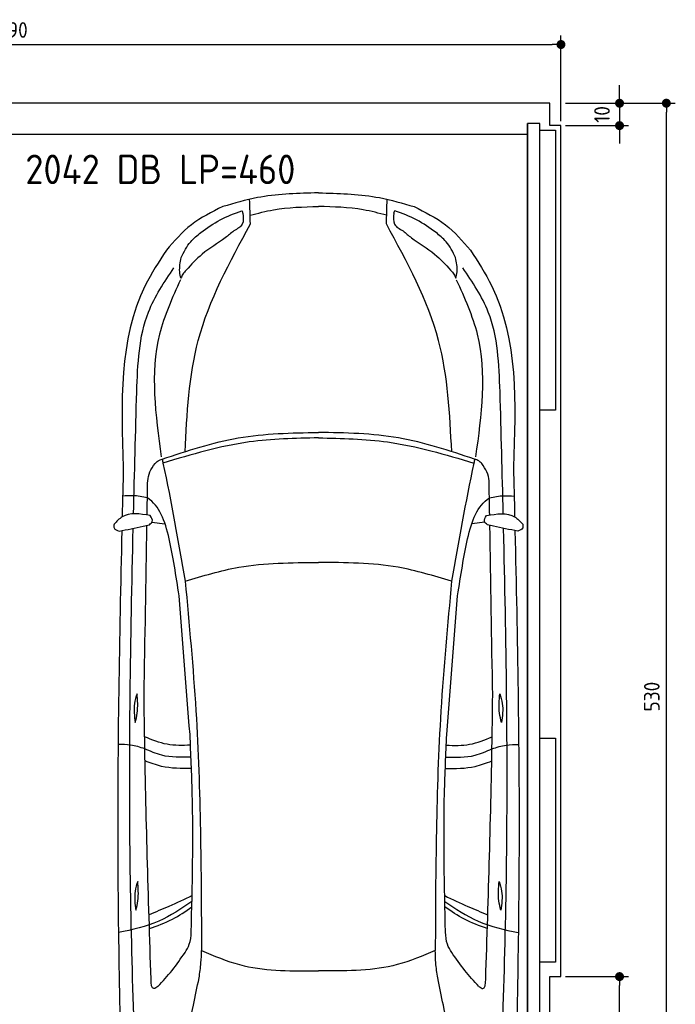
# Model space of a CAD drawing. Header units: millimetres. Extents: x -20 to 5411, y -1049 to 5673.
# Tile 3 of 3: x 2482 to 5411, y 1276 to 5673. Entities that reach past the tile are written whole.
import ezdxf

# ---------------------------------------------------------------- set-up
doc = ezdxf.new("R2010")
doc.units = ezdxf.units.MM
for name, color, linetype in [('4', 3, 'Continuous'), ('5', 3, 'Continuous'), ('car', 10, 'Continuous')]:
    doc.layers.add(name, color=color, linetype=linetype)
doc.styles.get("Standard").update_dxf_attribs({"font": 'ISOCP.SHX'})
doc.dimstyles.new('GEN-ISO', dxfattribs={"dimscale": 20, "dimtxt": 3.5, "dimasz": 2, "dimexe": 2, "dimexo": 1, "dimgap": 1.5, "dimtad": 1, "dimdec": 1, "dimdsep": 46, "dimtxsty": 'Standard', "dimblk": 'PUNKT', "dimcen": 2, "dimclrd": 256, "dimclre": 256, "dimclrt": 2, "dimadec": 0, "dimazin": 0, "dimtp": 0.1, "dimtm": 0.1, "dimtfac": 0.71, "dimtdec": 1, "dimtmove": 2, "dimatfit": 3, "dimldrblk": 'PUNKT', "dimfxl": 0, "dimtolj": 1, "dimarcsym": 0})

# ---------------------------------------------------------------- blocks, each defined once
blk = doc.blocks.new('PUNKT')
at = {"layer": '4', "color": 0, "linetype": 'ByBlock'}
blk.add_line((-0.5, 0), (-1, 0), dxfattribs=at)
at = {"layer": '4', "color": 0, "linetype": 'ByBlock', "const_width": 0.5}
blk.add_lwpolyline([(-0.25, 0, 1), (0.25, 0, 1)], format="xyb", close=True, dxfattribs=at)
blk = doc.blocks.new('*D5')
at = {"layer": '5', "lineweight": -2}
for p, q in [((4920, 5300), (5410.6, 5300)), ((5370.6, 40), (5370.6, 5260)), ((4870, 0), (5410.6, 0))]:
    blk.add_line(p, q, dxfattribs=at)
at = {"layer": 'DEFPOINTS', "color": 0}
for p in [(4900, 5300), (5370.6, 5300), (4850, 0)]:
    blk.add_point(p, dxfattribs=at)
at = {"layer": '5', "lineweight": -2, "xscale": 40, "yscale": 40, "zscale": 40}
for p, rotation in [((5370.6, 5300), 90), ((5370.6, 0), 270)]:
    blk.add_blockref('PUNKT', p, dxfattribs=dict(at, rotation=rotation))
at = {"layer": '5', "color": 2, "insert": (5305.6, 2650), "char_height": 70, "attachment_point": 5, "rotation": 90}
blk.add_mtext('\\A1;530', dxfattribs=at)
blk = doc.blocks.new('*D6')
at = {"layer": '5', "lineweight": -2}
for p, q in [((4920, 1400), (5201.5, 1400)), ((5161.5, 40), (5161.5, 1360)), ((4870, 0), (5201.5, 0))]:
    blk.add_line(p, q, dxfattribs=at)
at = {"layer": 'DEFPOINTS', "color": 0}
for p in [(4900, 1400), (5161.5, 1400), (4850, 0)]:
    blk.add_point(p, dxfattribs=at)
at = {"layer": '5', "lineweight": -2, "xscale": 40, "yscale": 40, "zscale": 40}
for p, rotation in [((5161.5, 1400), 90), ((5161.5, 0), 270)]:
    blk.add_blockref('PUNKT', p, dxfattribs=dict(at, rotation=rotation))
at = {"layer": '5', "color": 2, "insert": (5096.5, 700), "char_height": 70, "attachment_point": 5, "rotation": 90}
blk.add_mtext('\\A1;140', dxfattribs=at)
blk = doc.blocks.new('*D3')
at = {"layer": '5', "lineweight": -2}
for p, q in [((5161.5, 5340), (5161.5, 5380)), ((4920, 5300), (5201.5, 5300)), ((5161.5, 5300), (5161.5, 5200)), ((4920, 5200), (5201.5, 5200)), ((5161.5, 5160), (5161.5, 5120))]:
    blk.add_line(p, q, dxfattribs=at)
at = {"layer": 'DEFPOINTS', "color": 0}
for p in [(4900, 5300), (4900, 5200), (5161.5, 5200)]:
    blk.add_point(p, dxfattribs=at)
at = {"layer": '5', "lineweight": -2, "xscale": 40, "yscale": 40, "zscale": 40}
for p, rotation in [((5161.5, 5300), 270), ((5161.5, 5200), 90)]:
    blk.add_blockref('PUNKT', p, dxfattribs=dict(at, rotation=rotation))
at = {"layer": '5', "color": 2, "insert": (5083.2, 5250), "char_height": 70, "attachment_point": 5, "rotation": 90}
blk.add_mtext('\\A1;10', dxfattribs=at)
blk = doc.blocks.new('*D4')
at = {"layer": '5', "lineweight": -2}
for p, q in [((0, 5220), (0, 5602.1)), ((4900, 5220), (4900, 5602.1)), ((40, 5562.1), (4860, 5562.1))]:
    blk.add_line(p, q, dxfattribs=at)
at = {"layer": 'DEFPOINTS', "color": 0}
for p in [(4900, 5562.1), (0, 5200), (4900, 5200)]:
    blk.add_point(p, dxfattribs=at)
at = {"layer": '5', "lineweight": -2, "xscale": 40, "yscale": 40, "zscale": 40, "rotation": 180}
blk.add_blockref('PUNKT', (0, 5562.1), dxfattribs=at)
at = {"layer": '5', "lineweight": -2, "xscale": 40, "yscale": 40, "zscale": 40}
blk.add_blockref('PUNKT', (4900, 5562.1), dxfattribs=at)
at = {"layer": '5', "color": 2, "insert": (2450, 5627.1), "char_height": 70, "attachment_point": 5}
blk.add_mtext('490', dxfattribs=at)

msp = doc.modelspace()

# ---------------------------------------------------------------- linework, layer by layer
msp.add_line((4750, 5160), (150, 5160))
msp.add_lwpolyline([(50, 5300), (50, 5200), (0, 5200), (0, 1400), (50, 1400), (50, 0), (4850, 0), (4850, 1400), (4900, 1400), (4900, 5200), (4850, 5200), (4850, 5300)], close=True)
for points in [[(150, 30), (4750, 30), (4750, 5210)], [(4805, 5210), (4750, 5210), (4750, 30), (4777.5, 30)], [(4805, 250), (4805, 5210)], [(4805, 5180), (4875, 5180), (4875, 3930), (4805, 3930)], [(4805, 2465), (4875, 2465), (4875, 1465), (4805, 1465)]]:
    msp.add_lwpolyline(points)
at = {"layer": 'car'}
for p, q in [((3816.49, 4899.89), (3798.56, 4899.55)), ((3816.49, 4899.89), (3834.41, 4899.55)), ((3072.78, 3428.8), (3131.35, 3422.42)), ((4560.16, 3428.77), (4501.59, 3422.4)), ((3793.61, 1425.79), (3816.44, 1425.79)), ((3839.27, 1425.79), (3816.44, 1425.79))]:
    msp.add_line(p, q, dxfattribs=at)
for points in [[(3798.56, 4899.55), (3544.1, 4878.39), (3389.21, 4838.34)], [(3834.41, 4899.55), (4088.88, 4878.39), (4243.77, 4838.33)], [(3389.21, 4838.34), (3249.14, 4756.92), (3137.46, 4644.21)], [(3512.93, 4760.78), (3509.19, 4871.03)], [(3511.61, 4799.61), (3615.98, 4823.92), (3816.49, 4838.76)], [(4121.36, 4799.6), (4016.99, 4823.91), (3816.49, 4838.76)], [(4120.04, 4760.77), (4123.79, 4871.02)], [(4243.77, 4838.33), (4383.83, 4756.9), (4495.51, 4644.19)], [(3291.2, 4722.4), (3378.07, 4779.14), (3475.03, 4819.9)], [(3479.05, 4808.62), (3476.35, 4760.21), (3438.46, 4730.08)], [(3479.05, 4808.62), (3477.11, 4817.21), (3475.03, 4819.9)], [(4153.92, 4808.61), (4156.63, 4760.2), (4194.51, 4730.07)], [(4153.92, 4808.61), (4155.87, 4817.2), (4157.94, 4819.89)], [(4341.77, 4722.38), (4254.9, 4779.13), (4157.94, 4819.89)], [(3221.06, 3743.99), (3279.88, 4240.31), (3512.93, 4760.78)], [(4411.88, 3743.98), (4353.07, 4240.29), (4120.04, 4760.77)], [(3203.59, 4610.62), (3246.42, 4681.75), (3291.2, 4722.4)], [(3438.46, 4730.08), (3400.75, 4699.31), (3297.6, 4625.94), (3225.89, 4554.55)], [(4194.51, 4730.07), (4232.22, 4699.3), (4335.37, 4625.92), (4407.08, 4554.53)], [(4429.38, 4610.6), (4386.55, 4681.74), (4341.77, 4722.38)], [(3137.46, 4644.21), (3043.52, 4485.72), (2945.18, 3675.21)], [(4495.51, 4644.19), (4589.44, 4485.7), (4687.76, 3675.19)], [(3202.68, 4518.14), (3197.28, 4547.45), (3203.59, 4610.62)], [(4430.29, 4518.12), (4435.68, 4547.43), (4429.38, 4610.6)], [(3005.06, 4011.79), (3057.62, 4367.5), (3171.5, 4565.45)], [(3225.89, 4554.55), (3210.93, 4536.52), (3202.68, 4518.14)], [(4407.08, 4554.53), (4422.04, 4536.5), (4430.29, 4518.12)], [(4627.89, 4011.76), (4575.34, 4367.47), (4461.47, 4565.43)], [(3200.51, 4511.71), (3106.99, 4268.24), (3114.46, 3721.45)], [(4432.45, 4511.69), (4525.97, 4268.22), (4518.48, 3721.43)], [(3118.63, 3710.29), (3458.75, 3805.38), (3816.47, 3830.22)], [(4514.31, 3710.27), (4174.2, 3805.37), (3816.47, 3830.22)], [(3816.47, 3805.69), (3507.12, 3787.21), (3122.27, 3693.35)], [(3816.47, 3805.69), (4125.83, 3787.2), (4510.67, 3693.33)], [(3087.06, 3690.96), (3100.12, 3702.39), (3118.63, 3710.29)], [(3118.63, 3710.29), (3122.27, 3693.35), (3221.41, 3165.65)], [(4514.31, 3710.27), (4510.67, 3693.33), (4411.52, 3165.64)], [(4545.88, 3690.94), (4532.82, 3702.37), (4514.31, 3710.27)], [(3053.29, 3570.34), (3063.65, 3653.33), (3087.06, 3690.96)], [(4579.64, 3570.32), (4569.29, 3653.31), (4545.88, 3690.94)], [(3052.75, 3537.84), (2987.68, 3547.35), (2942.13, 3545.34)], [(4580.19, 3537.82), (4645.26, 3547.33), (4690.8, 3545.31)], [(3065.47, 3459.04), (2939.98, 3452.78), (2904.07, 3419.69)], [(4567.46, 3459.02), (4692.95, 3452.75), (4728.86, 3419.66)], [(3061.58, 3418.02), (3074.41, 3432.09), (3065.47, 3459.04)], [(4571.36, 3418), (4558.52, 3432.07), (4567.46, 3459.02)], [(2904.07, 3419.69), (2904.07, 3403.49), (2926.29, 3388.69)], [(2926.29, 3388.69), (3033.88, 3411.77), (3061.58, 3418.02)], [(4706.64, 3388.66), (4599.05, 3411.74), (4571.36, 3418)], [(4728.86, 3419.66), (4728.86, 3403.46), (4706.64, 3388.66)], [(3221.41, 3165.65), (3460.85, 3227.64), (3816.46, 3249.02)], [(4411.52, 3165.64), (4172.08, 3227.63), (3816.46, 3249.02)], [(3221.41, 3165.65), (3269.31, 2586.02), (3294.41, 1516.99)], [(4411.52, 3165.64), (4363.6, 2586), (4338.47, 1516.98)], [(3243.05, 2481.42), (3194.42, 3100.77)], [(4389.85, 2481.41), (4438.5, 3100.75)], [(3006.56, 2662.86), (2994.98, 2619.64), (2998.43, 2534.34)], [(2998.43, 2534.34), (3007.43, 2576.8), (3006.56, 2662.86)], [(3069.03, 1388.78), (3040.14, 2486.85), (3037.94, 2653.03)], [(4563.84, 1388.76), (4592.76, 2486.83), (4594.97, 2653.01)], [(4634.47, 2534.32), (4625.48, 2576.77), (4626.35, 2662.83)], [(4626.35, 2662.83), (4637.94, 2619.61), (4634.47, 2534.32)], [(3245.21, 2433.27), (3140.81, 2437.34), (3040.39, 2470.76)], [(3248.61, 1598.17), (3253.11, 2219.34), (3243.05, 2481.42)], [(4384.28, 1598.15), (4379.79, 2219.33), (4389.85, 2481.41)], [(4387.69, 2433.26), (4492.1, 2437.32), (4592.52, 2470.74)], [(3041.26, 2417.3), (2977.56, 2433.72), (2921.84, 2436.97)], [(4591.65, 2417.27), (4655.35, 2433.69), (4711.06, 2436.94)], [(3247.54, 2379.66), (3116.53, 2388.48), (3041.26, 2417.3)], [(4385.36, 2379.64), (4516.38, 2388.46), (4591.65, 2417.27)], [(3249.58, 2329), (3116.35, 2338.65), (3042.23, 2362.78)], [(4383.32, 2328.98), (4516.55, 2338.63), (4590.67, 2362.75)], [(3009.45, 1824.74), (2997.86, 1781.52), (3001.32, 1696.22)], [(3001.32, 1696.22), (3010.32, 1738.68), (3009.45, 1824.74)], [(4631.56, 1696.2), (4622.56, 1738.66), (4623.44, 1824.72)], [(4623.44, 1824.72), (4635.02, 1781.5), (4631.56, 1696.2)], [(3252.22, 1761.4), (3148.71, 1713.32), (3059.95, 1676.16)], [(4380.66, 1761.39), (4484.18, 1713.3), (4572.93, 1676.14)], [(3251.69, 1735.4), (3103.38, 1647.77), (2923.44, 1596.36)], [(4381.19, 1735.38), (4529.51, 1647.75), (4709.44, 1596.33)], [(3061.86, 1614.68), (3164.32, 1656.06), (3251.18, 1711.3)], [(4571.02, 1614.66), (4468.56, 1656.05), (4381.71, 1711.29)], [(3220.96, 1508.17), (3240.04, 1544.1), (3248.61, 1598.17)], [(4411.92, 1508.15), (4392.84, 1544.09), (4384.28, 1598.15)], [(3283.42, 1393.83), (3292.13, 1461.48), (3294.41, 1516.99)], [(3294.41, 1516.99), (3464.45, 1453.31), (3793.61, 1425.79)], [(4338.47, 1516.98), (4168.43, 1453.3), (3839.27, 1425.79)], [(4349.45, 1393.82), (4340.75, 1461.46), (4338.47, 1516.98)], [(3099.64, 1356.34), (3081.31, 1346.14), (3069.03, 1388.78)], [(3193.19, 967.36), (3258.33, 1272.38), (3283.42, 1393.83)], [(4439.68, 967.34), (4374.55, 1272.37), (4349.45, 1393.82)], [(4533.23, 1356.32), (4551.57, 1346.12), (4563.84, 1388.76)]]:
    msp.add_spline(points, degree=3, dxfattribs=at)
for points in [[(2990.76, 3466.46), (2995.2, 3648.23), (3000.13, 3830.01), (3005.06, 4011.79)], [(4642.17, 3466.43), (4637.74, 3648.21), (4632.81, 3829.98), (4627.89, 4011.76)], [(2945.18, 3675.21), (2943.44, 3601.07), (2941.69, 3526.92), (2939.98, 3452.78)], [(4687.76, 3675.19), (4689.5, 3601.04), (4691.24, 3526.9), (4692.95, 3452.75)], [(3051.47, 3461.27), (3052.08, 3497.62), (3052.69, 3533.98), (3053.29, 3570.34)], [(4581.47, 3461.24), (4580.86, 3497.6), (4580.25, 3533.96), (4579.64, 3570.32)], [(3037.94, 2653.03), (3042.2, 2907.2), (3046.45, 3161.38), (3050.7, 3415.55)], [(4594.97, 2653.01), (4590.72, 2907.18), (4586.48, 3161.36), (4582.23, 3415.53)]]:
    msp.add_open_spline(points, degree=3, dxfattribs=at)
for points, knots in [([(3194.42, 3100.77), (3180.74, 3190.24), (3151.8, 3379.59), (3107.55, 3501.77), (3052.75, 3537.84)], [0, 0, 0, 0, 271.1433691, 573.8124327, 573.8124327, 573.8124327, 573.8124327]), ([(4438.5, 3100.75), (4452.18, 3190.22), (4481.13, 3379.57), (4525.38, 3501.75), (4580.19, 3537.82)], [0, 0, 0, 0, 271.1433691, 573.8124327, 573.8124327, 573.8124327, 573.8124327]), ([(2938.57, 3391.27), (2927.64, 2912.19), (2910.57, 2016.64), (2931.6, 1121.13), (2941.38, 704.67)], [283.9698587, 283.9698587, 283.9698587, 283.9698587, 1721.3370464, 2970.9050259, 2970.9050259, 2970.9050259, 2970.9050259]), ([(3012.92, 621.64), (2997.05, 1052.64), (2962.94, 1979.24), (2977.42, 2906.19), (2989.21, 3402)], [0, 0, 0, 0, 1293.6136458, 2781.0913078, 2781.0913078, 2781.0913078, 2781.0913078]), ([(4619.93, 621.62), (4635.81, 1052.62), (4669.96, 1979.21), (4655.5, 2906.16), (4643.73, 3401.98)], [0, 0, 0, 0, 1293.6136458, 2781.0913078, 2781.0913078, 2781.0913078, 2781.0913078]), ([(4694.36, 3391.24), (4705.28, 2912.17), (4722.32, 2016.61), (4701.27, 1121.1), (4691.48, 704.64)], [283.9698587, 283.9698587, 283.9698587, 283.9698587, 1721.3370464, 2970.9050259, 2970.9050259, 2970.9050259, 2970.9050259]), ([(3099.64, 1356.34), (3121.56, 1379.28), (3165.52, 1427.04), (3202.19, 1480.7), (3220.96, 1508.17)], [34.3542142, 34.3542142, 34.3542142, 34.3542142, 129.366936, 229.0092112, 229.0092112, 229.0092112, 229.0092112]), ([(4533.23, 1356.32), (4511.32, 1379.26), (4467.36, 1427.02), (4430.69, 1480.68), (4411.92, 1508.15)], [34.3542142, 34.3542142, 34.3542142, 34.3542142, 129.366936, 229.0092112, 229.0092112, 229.0092112, 229.0092112])]:
    msp.add_open_spline(points, degree=3, knots=knots, dxfattribs=at)

# ---------------------------------------------------------------- texts
msp.add_text('2042 DB LP=460', height=132).set_placement((2507.49, 4938.68))

# ---------------------------------------------------------------- dimensions: what is measured, and where the dimension line sits
at = {"layer": '5'}
dim = msp.add_linear_dim(base=(4900, 5562.06), p1=(0, 5200), p2=(4900, 5200), dimstyle='GEN-ISO', override={"dimlfac": 0.1, "dimtolj": 0}, dxfattribs=at)
dim.commit()
dim.dimension.update_dxf_attribs({"geometry": '*D4', "text_midpoint": (2450, 5627.06)})
dim = msp.add_linear_dim(base=(5161.5, 5200), p1=(4900, 5300), p2=(4900, 5200), angle=90, dimstyle='GEN-ISO', override={"dimlfac": 0.1}, dxfattribs=at)
dim.commit()
dim.dimension.update_dxf_attribs({"geometry": '*D3', "text_midpoint": (5083.21, 5250), "dimtype": 160})
for base, p2, picture, middle in [((5370.6, 5300), (4900, 5300), '*D5', (5305.6, 2650)), ((5161.5, 1400), (4900, 1400), '*D6', (5096.5, 700))]:
    dim = msp.add_linear_dim(base=base, p1=(4850, 0), p2=p2, angle=270, dimstyle='GEN-ISO', override={"dimlfac": 0.1}, dxfattribs=at)
    dim.commit()
    dim.dimension.update_dxf_attribs({"geometry": picture, "text_midpoint": middle})

doc.saveas('drawing.dxf')
